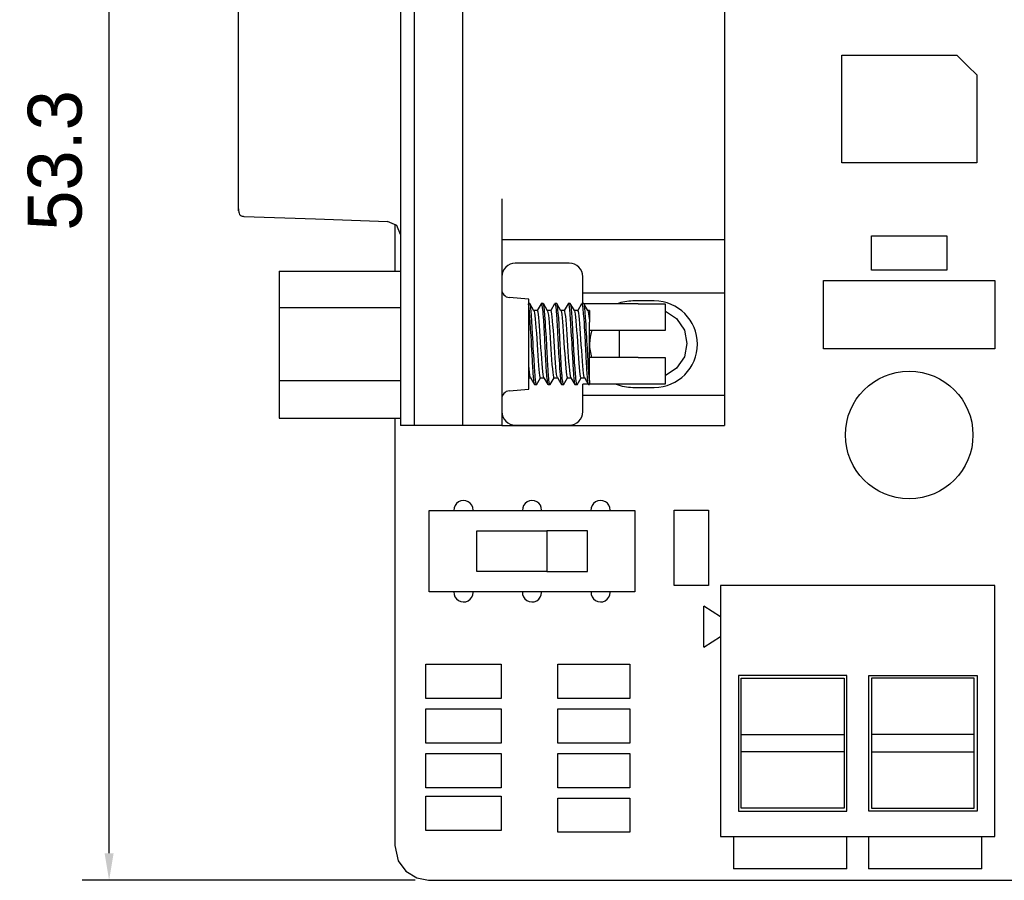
# Model space of a CAD drawing. Header units: millimetres. Extents: x 274 to 694, y 677 to 971.
# Tile 5 of 22: x 349 to 385, y 824 to 856. Entities that reach past the tile are written whole.
import ezdxf

# ---------------------------------------------------------------- set-up
doc = ezdxf.new("R2010")
doc.units = ezdxf.units.MM
doc.layers.get('0').update_dxf_attribs({"linetype": 'CONTINUOUS'})
doc.layers.get('Defpoints').update_dxf_attribs({"linetype": 'CONTINUOUS'})
doc.dimstyles.get("Standard").update_dxf_attribs({"dimtxt": 2, "dimasz": 1, "dimexe": 1, "dimexo": 1, "dimgap": 1, "dimtad": 1, "dimdec": 1, "dimzin": 0, "dimdsep": 46, "dimtxsty": 'Standard', "dimcen": 1, "dimclrd": 1, "dimclre": 3, "dimclrt": 3, "dimadec": 0, "dimazin": 0, "dimtfac": 1, "dimtdec": 1, "dimtofl": 0, "dimtmove": 0, "dimatfit": 3, "dimfxl": 1, "dimtolj": 1, "dimtzin": 0, "dimarcsym": 0})

# ---------------------------------------------------------------- blocks, each defined once
blk = doc.blocks.new('*D1')
at = {"color": 3, "lineweight": -2}
for p, q in [((363.049, 877.101), (351.081, 877.101)), ((363.417, 823.761), (351.081, 823.761))]:
    blk.add_line(p, q, dxfattribs=at)
at = {"color": 1, "lineweight": -2}
blk.add_line((352.081, 824.761), (352.081, 876.101), dxfattribs=at)
at = {"color": 1}
for points in [[(351.915, 876.101), (352.248, 876.101), (352.081, 877.101)], [(351.915, 824.761), (352.248, 824.761), (352.081, 823.761)]]:
    blk.add_solid(points, dxfattribs=at)
at = {"layer": 'Defpoints', "color": 0}
for p in [(352.081, 877.101), (364.049, 877.101), (364.417, 823.761)]:
    blk.add_point(p, dxfattribs=at)
at = {"color": 3, "insert": (350.081, 850.431), "char_height": 2, "attachment_point": 5, "rotation": 90}
blk.add_mtext('\\A1;53.3', dxfattribs=at)
blk = doc.blocks.new('*D5')
at = {"color": 3, "lineweight": -2}
for p, q in [((378.907, 874.561), (444.353, 874.561)), ((429.707, 831.381), (444.353, 831.381))]:
    blk.add_line(p, q, dxfattribs=at)
at = {"color": 1, "lineweight": -2}
blk.add_line((443.353, 832.381), (443.353, 873.561), dxfattribs=at)
at = {"color": 1}
for points in [[(443.186, 873.561), (443.519, 873.561), (443.353, 874.561)], [(443.186, 832.381), (443.519, 832.381), (443.353, 831.381)]]:
    blk.add_solid(points, dxfattribs=at)
at = {"layer": 'Defpoints', "color": 0}
for p in [(377.907, 874.561), (443.353, 874.561), (428.707, 831.381)]:
    blk.add_point(p, dxfattribs=at)
at = {"color": 3, "insert": (441.353, 852.971), "char_height": 2, "attachment_point": 5, "rotation": 90}
blk.add_mtext('\\A1;43.2', dxfattribs=at)

msp = doc.modelspace()

# ---------------------------------------------------------------- linework, layer by layer
at = {"linetype": 'Continuous'}
for p, q in [((362.877, 869.693), (362.877, 842.612)), ((363.377, 869.693), (363.377, 842.612)), ((363.377, 869.693), (363.377, 842.612)), ((365.177, 869.693), (365.177, 842.612)), ((356.877, 851.102), (356.877, 861.345)), ((374.877, 860.844), (374.877, 849.003)), ((379.217, 852.576), (379.217, 854.336)), ((379.217, 854.336), (381.607, 854.336)), ((381.607, 854.336), (383.485, 854.336)), ((383.485, 854.336), (383.895, 853.926)), ((383.895, 853.926), (384.217, 853.604)), ((384.217, 853.604), (384.217, 851.774)), ((379.217, 850.336), (379.217, 852.576)), ((384.217, 851.774), (384.217, 850.336)), ((356.877, 851.101), (356.877, 851.102)), ((356.877, 851.102), (356.877, 851.102)), ((356.877, 851.102), (356.877, 851.102)), ((356.877, 851.102), (356.877, 851.102)), ((356.877, 851.099), (356.877, 851.101)), ((356.877, 851.101), (356.877, 851.101)), ((356.877, 851.097), (356.877, 851.099)), ((356.877, 851.092), (356.877, 851.097)), ((356.877, 851.082), (356.877, 851.092)), ((356.877, 851.062), (356.877, 851.082)), ((356.877, 851.022), (356.877, 851.062)), ((356.877, 850.942), (356.877, 851.022)), ((356.877, 850.782), (356.877, 850.942)), ((356.877, 850.462), (356.877, 850.782)), ((356.877, 849.822), (356.877, 850.462)), ((381.417, 850.336), (379.217, 850.336)), ((384.217, 850.336), (381.417, 850.336)), ((356.877, 849.512), (356.877, 849.822)), ((356.877, 849.225), (356.877, 849.512)), ((356.877, 848.976), (356.877, 849.225)), ((356.877, 848.777), (356.877, 848.976)), ((356.877, 848.638), (356.877, 848.777)), ((366.627, 849.003), (366.627, 840.612)), ((374.877, 849.003), (374.877, 848.642)), ((356.877, 848.567), (356.877, 848.638)), ((356.877, 848.633), (356.878, 848.573)), ((356.877, 848.625), (356.877, 848.602)), ((356.877, 848.602), (356.877, 848.568)), ((356.877, 848.568), (356.877, 848.567)), ((356.878, 848.573), (356.885, 848.515)), ((356.885, 848.515), (356.895, 848.472)), ((356.895, 848.472), (356.913, 848.431)), ((356.913, 848.431), (356.923, 848.416)), ((356.923, 848.416), (356.937, 848.402)), ((356.937, 848.402), (356.951, 848.39)), ((356.951, 848.39), (356.969, 848.38)), ((356.969, 848.38), (356.99, 848.372)), ((356.99, 848.372), (357.013, 848.366)), ((357.013, 848.366), (357.041, 848.361)), ((357.041, 848.361), (357.07, 848.359)), ((357.07, 848.359), (359.732, 848.266)), ((374.877, 848.642), (374.877, 848.28)), ((359.732, 848.266), (362.394, 848.173)), ((362.733, 848.025), (362.394, 848.173)), ((362.667, 848.075), (362.667, 846.336)), ((362.877, 847.683), (362.733, 848.025)), ((374.877, 848.28), (374.877, 847.956)), ((374.877, 847.956), (374.877, 847.707)), ((374.877, 847.707), (374.877, 847.528)), ((380.32, 847.078), (380.32, 847.637)), ((380.32, 847.637), (381.884, 847.637)), ((381.884, 847.637), (383.114, 847.637)), ((383.114, 847.637), (383.114, 846.925)), ((366.627, 847.503), (374.877, 847.503)), ((374.877, 847.528), (374.877, 847.503)), ((374.877, 847.503), (374.877, 845.524)), ((380.32, 846.367), (380.32, 847.078)), ((383.114, 846.925), (383.114, 846.367)), ((369.127, 846.624), (367.127, 846.624)), ((358.377, 846.333), (362.877, 846.333)), ((358.377, 846.333), (358.377, 845.576)), ((381.549, 846.367), (380.32, 846.367)), ((383.114, 846.367), (381.549, 846.367)), ((369.627, 845.124), (369.627, 846.124)), ((378.542, 844.868), (378.542, 845.986)), ((378.542, 845.986), (382.098, 845.986)), ((382.098, 845.986), (384.892, 845.986)), ((384.892, 845.986), (384.892, 844.563)), ((358.377, 845.576), (358.377, 844.982)), ((369.627, 845.524), (374.877, 845.524)), ((374.877, 845.524), (374.877, 841.724)), ((367.627, 845.286), (366.901, 845.35)), ((367.59, 845.123), (367.603, 845.105)), ((367.603, 845.105), (367.613, 845.062)), ((367.613, 845.062), (367.616, 845.043)), ((367.627, 845.16), (367.627, 845.286)), ((367.627, 844.799), (367.627, 845.16)), ((367.664, 845.124), (367.627, 845.124)), ((367.676, 845.107), (367.664, 845.119)), ((367.742, 844.994), (367.666, 845.126)), ((367.686, 845.066), (367.676, 845.107)), ((367.699, 844.977), (367.686, 845.066)), ((368.083, 845.118), (367.942, 844.874)), ((368.082, 845.112), (368.087, 845.122)), ((368.164, 845.124), (368.09, 845.124)), ((368.09, 845.121), (368.097, 845.118)), ((368.097, 845.118), (368.1, 845.111)), ((368.1, 845.111), (368.114, 845.059)), ((368.114, 845.059), (368.124, 844.992)), ((368.183, 845.079), (368.164, 845.121)), ((368.242, 844.995), (368.166, 845.126)), ((368.187, 845.062), (368.183, 845.079)), ((368.197, 844.997), (368.187, 845.062)), ((368.584, 845.119), (368.442, 844.874)), ((368.583, 845.117), (368.584, 845.119)), ((368.664, 845.124), (368.59, 845.124)), ((368.59, 845.118), (368.598, 845.117)), ((368.598, 845.117), (368.608, 845.087)), ((368.608, 845.087), (368.611, 845.072)), ((368.611, 845.072), (368.624, 844.987)), ((368.671, 845.118), (368.664, 845.12)), ((368.742, 844.995), (368.666, 845.127)), ((368.681, 845.09), (368.671, 845.118)), ((368.694, 845.017), (368.681, 845.09)), ((369.084, 845.119), (368.942, 844.874)), ((369.164, 845.124), (369.09, 845.124)), ((369.09, 845.122), (369.092, 845.123)), ((369.092, 845.123), (369.095, 845.121)), ((369.095, 845.121), (369.108, 845.085)), ((369.108, 845.085), (369.119, 845.029)), ((369.178, 845.1), (369.164, 845.123)), ((369.241, 844.996), (369.165, 845.127)), ((369.181, 845.087), (369.178, 845.1)), ((369.192, 845.034), (369.181, 845.087)), ((369.584, 845.119), (369.442, 844.874)), ((369.664, 845.124), (369.59, 845.124)), ((369.59, 845.121), (369.592, 845.123)), ((369.592, 845.123), (369.603, 845.106)), ((369.603, 845.106), (369.606, 845.094)), ((369.606, 845.094), (369.619, 845.025)), ((369.676, 845.108), (369.664, 845.123)), ((369.741, 844.997), (369.665, 845.128)), ((371.677, 845.117), (369.671, 845.117)), ((369.689, 845.051), (369.676, 845.108)), ((372.277, 845.224), (371.477, 845.224)), ((371.677, 845.117), (372.177, 845.117)), ((372.177, 845.117), (372.543, 845.117)), ((372.543, 845.117), (372.677, 845.117)), ((372.677, 845.117), (372.677, 844.126)), ((358.377, 844.982), (358.377, 843.468)), ((358.377, 844.982), (362.877, 844.982)), ((367.616, 845.043), (367.63, 844.942)), ((367.627, 844.26), (367.627, 844.799)), ((367.63, 844.942), (367.64, 844.841)), ((367.64, 844.841), (367.643, 844.802)), ((367.643, 844.802), (367.657, 844.631)), ((367.703, 844.948), (367.699, 844.977)), ((367.713, 844.848), (367.703, 844.948)), ((367.726, 844.686), (367.713, 844.848)), ((367.73, 844.64), (367.726, 844.686)), ((367.819, 844.863), (367.742, 844.994)), ((367.946, 844.874), (367.808, 844.874)), ((367.818, 844.861), (367.826, 844.842)), ((367.826, 844.842), (367.84, 844.778)), ((367.84, 844.778), (367.853, 844.68)), ((367.972, 844.808), (367.946, 844.872)), ((367.985, 844.725), (367.972, 844.808)), ((367.999, 844.608), (367.985, 844.725)), ((368.124, 844.992), (368.127, 844.964)), ((368.127, 844.964), (368.141, 844.833)), ((368.141, 844.833), (368.151, 844.711)), ((368.151, 844.711), (368.154, 844.665)), ((368.21, 844.877), (368.197, 844.997)), ((368.214, 844.841), (368.21, 844.877)), ((368.224, 844.719), (368.214, 844.841)), ((368.237, 844.533), (368.224, 844.719)), ((368.319, 844.863), (368.242, 844.995)), ((368.446, 844.874), (368.308, 844.874)), ((368.317, 844.861), (368.324, 844.85)), ((368.324, 844.85), (368.337, 844.791)), ((368.337, 844.791), (368.351, 844.7)), ((368.351, 844.7), (368.364, 844.576)), ((368.469, 844.82), (368.446, 844.87)), ((368.483, 844.74), (368.469, 844.82)), ((368.496, 844.632), (368.483, 844.74)), ((368.624, 844.987), (368.635, 844.896)), ((368.635, 844.896), (368.638, 844.86)), ((368.638, 844.86), (368.651, 844.702)), ((368.651, 844.702), (368.662, 844.561)), ((368.698, 844.992), (368.694, 845.017)), ((368.708, 844.902), (368.698, 844.992)), ((368.721, 844.754), (368.708, 844.902)), ((368.724, 844.711), (368.721, 844.754)), ((368.735, 844.57), (368.724, 844.711)), ((368.818, 844.864), (368.742, 844.995)), ((368.946, 844.874), (368.808, 844.874)), ((368.817, 844.862), (368.822, 844.856)), ((368.822, 844.856), (368.835, 844.804)), ((368.835, 844.804), (368.849, 844.717)), ((368.849, 844.717), (368.862, 844.601)), ((368.967, 844.829), (368.946, 844.869)), ((368.98, 844.757), (368.967, 844.829)), ((368.994, 844.651), (368.98, 844.757)), ((369.119, 845.029), (369.122, 845.006)), ((369.122, 845.006), (369.135, 844.889)), ((369.135, 844.889), (369.145, 844.776)), ((369.145, 844.776), (369.149, 844.734)), ((369.149, 844.734), (369.162, 844.551)), ((369.205, 844.929), (369.192, 845.034)), ((369.208, 844.896), (369.205, 844.929)), ((369.219, 844.784), (369.208, 844.896)), ((369.232, 844.61), (369.219, 844.784)), ((369.318, 844.865), (369.241, 844.996)), ((369.446, 844.874), (369.308, 844.874)), ((369.317, 844.864), (369.319, 844.862)), ((369.319, 844.862), (369.333, 844.815)), ((369.333, 844.815), (369.346, 844.736)), ((369.346, 844.736), (369.36, 844.622)), ((369.465, 844.839), (369.446, 844.869)), ((369.478, 844.771), (369.465, 844.839)), ((369.492, 844.673), (369.478, 844.771)), ((369.619, 845.025), (369.629, 844.946)), ((369.629, 844.946), (369.633, 844.914)), ((369.633, 844.914), (369.646, 844.769)), ((369.646, 844.769), (369.656, 844.636)), ((369.692, 845.029), (369.689, 845.051)), ((369.702, 844.951), (369.692, 845.029)), ((369.716, 844.817), (369.702, 844.951)), ((369.719, 844.776), (369.716, 844.817)), ((369.729, 844.645), (369.719, 844.776)), ((369.817, 844.865), (369.741, 844.997)), ((369.877, 844.874), (369.808, 844.874)), ((369.816, 844.866), (369.817, 844.866)), ((369.817, 844.866), (369.83, 844.826)), ((369.83, 844.826), (369.844, 844.75)), ((369.844, 844.75), (369.857, 844.645)), ((369.877, 844.874), (369.877, 844.759)), ((369.877, 844.759), (369.877, 844.435)), ((372.681, 844.846), (372.692, 844.844)), ((372.692, 844.844), (373.103, 844.569)), ((378.542, 843.446), (378.542, 844.868)), ((367.657, 844.631), (367.67, 844.427)), ((367.67, 844.427), (367.683, 844.206)), ((367.737, 844.542), (367.73, 844.64)), ((367.743, 844.439), (367.737, 844.542)), ((367.753, 844.276), (367.743, 844.439)), ((367.853, 844.68), (367.866, 844.554)), ((367.866, 844.554), (367.88, 844.398)), ((367.88, 844.398), (367.893, 844.225)), ((368.012, 844.466), (367.999, 844.608)), ((368.026, 844.297), (368.012, 844.466)), ((368.154, 844.665), (368.167, 844.471)), ((368.167, 844.471), (368.178, 844.307)), ((368.24, 844.481), (368.237, 844.533)), ((368.251, 844.317), (368.24, 844.481)), ((368.364, 844.576), (368.378, 844.429)), ((368.378, 844.429), (368.391, 844.254)), ((368.51, 844.491), (368.496, 844.632)), ((368.523, 844.33), (368.51, 844.491)), ((368.537, 844.143), (368.523, 844.33)), ((368.662, 844.561), (368.665, 844.509)), ((368.665, 844.509), (368.678, 844.296)), ((368.748, 844.363), (368.735, 844.57)), ((368.751, 844.306), (368.748, 844.363)), ((368.862, 844.601), (368.875, 844.454)), ((368.875, 844.454), (368.889, 844.288)), ((369.007, 844.519), (368.994, 844.651)), ((369.021, 844.357), (369.007, 844.519)), ((369.034, 844.179), (369.021, 844.357)), ((369.162, 844.551), (369.172, 844.393)), ((369.172, 844.393), (369.176, 844.337)), ((369.176, 844.337), (369.189, 844.108)), ((369.235, 844.56), (369.232, 844.61)), ((369.245, 844.404), (369.235, 844.56)), ((369.259, 844.18), (369.245, 844.404)), ((369.36, 844.622), (369.373, 844.483)), ((369.373, 844.483), (369.387, 844.316)), ((369.505, 844.542), (369.492, 844.673)), ((369.518, 844.388), (369.505, 844.542)), ((369.532, 844.208), (369.518, 844.388)), ((369.656, 844.636), (369.66, 844.587)), ((369.66, 844.587), (369.673, 844.383)), ((369.673, 844.383), (369.683, 844.212)), ((369.743, 844.448), (369.729, 844.645)), ((369.746, 844.393), (369.743, 844.448)), ((369.756, 844.223), (369.746, 844.393)), ((369.857, 844.645), (369.871, 844.507)), ((369.871, 844.507), (369.877, 844.435)), ((369.877, 844.279), (369.877, 844.435)), ((373.103, 844.569), (373.39, 844.141)), ((384.892, 844.563), (384.892, 843.446)), ((367.627, 843.624), (367.627, 844.26)), ((367.683, 844.206), (367.694, 844.025)), ((367.694, 844.025), (367.697, 843.962)), ((367.697, 843.962), (367.71, 843.714)), ((367.757, 844.217), (367.753, 844.276)), ((367.767, 844.037), (367.757, 844.217)), ((367.78, 843.791), (367.767, 844.037)), ((367.893, 844.225), (367.907, 844.029)), ((367.907, 844.029), (367.92, 843.827)), ((368.039, 844.113), (368.026, 844.297)), ((368.053, 843.909), (368.039, 844.113)), ((368.178, 844.307), (368.181, 844.248)), ((368.181, 844.248), (368.194, 844.013)), ((368.194, 844.013), (368.205, 843.825)), ((368.264, 844.087), (368.251, 844.317)), ((368.267, 844.025), (368.264, 844.087)), ((368.278, 843.837), (368.267, 844.025)), ((368.391, 844.254), (368.405, 844.066)), ((368.405, 844.066), (368.418, 843.86)), ((368.55, 843.947), (368.537, 844.143)), ((368.678, 844.296), (368.688, 844.119)), ((368.688, 844.119), (368.692, 844.058)), ((368.692, 844.058), (368.705, 843.813)), ((368.762, 844.131), (368.751, 844.306)), ((368.775, 843.889), (368.762, 844.131)), ((368.889, 844.288), (368.902, 844.097)), ((368.902, 844.097), (368.916, 843.899)), ((369.048, 843.98), (369.034, 844.179)), ((369.061, 843.776), (369.048, 843.98)), ((369.189, 844.108), (369.199, 843.923)), ((369.262, 844.119), (369.259, 844.18)), ((369.272, 843.935), (369.262, 844.119)), ((369.387, 844.316), (369.4, 844.134)), ((369.4, 844.134), (369.413, 843.931)), ((369.545, 844.017), (369.532, 844.208)), ((369.559, 843.809), (369.545, 844.017)), ((369.683, 844.212), (369.687, 844.152)), ((369.687, 844.152), (369.7, 843.911)), ((369.77, 843.986), (369.756, 844.223)), ((369.773, 843.923), (369.77, 843.986)), ((369.877, 844.085), (369.877, 844.279)), ((371.677, 844.126), (369.877, 844.126)), ((369.877, 843.879), (369.877, 844.085)), ((370.993, 843.156), (370.991, 844.13)), ((371.881, 844.126), (371.677, 844.126)), ((372.077, 844.126), (371.881, 844.126)), ((372.207, 844.126), (372.077, 844.126)), ((372.458, 844.126), (372.207, 844.126)), ((372.621, 844.126), (372.458, 844.126)), ((372.677, 844.126), (372.621, 844.126)), ((373.39, 844.141), (373.487, 843.649)), ((367.627, 842.987), (367.627, 843.624)), ((367.71, 843.714), (367.721, 843.523)), ((367.783, 843.727), (367.78, 843.791)), ((367.794, 843.535), (367.783, 843.727)), ((367.92, 843.827), (367.934, 843.614)), ((367.934, 843.614), (367.947, 843.407)), ((368.066, 843.703), (368.053, 843.909)), ((368.079, 843.489), (368.066, 843.703)), ((368.205, 843.825), (368.208, 843.761)), ((368.208, 843.761), (368.221, 843.511)), ((368.291, 843.587), (368.278, 843.837)), ((368.418, 843.86), (368.431, 843.654)), ((368.431, 843.654), (368.445, 843.44)), ((368.564, 843.737), (368.55, 843.947)), ((368.577, 843.529), (368.564, 843.737)), ((368.705, 843.813), (368.715, 843.622)), ((368.715, 843.622), (368.719, 843.558)), ((368.778, 843.825), (368.775, 843.889)), ((368.788, 843.634), (368.778, 843.825)), ((368.802, 843.385), (368.788, 843.634)), ((368.916, 843.899), (368.929, 843.687)), ((368.929, 843.687), (368.943, 843.479)), ((369.075, 843.562), (369.061, 843.776)), ((369.199, 843.923), (369.203, 843.859)), ((369.203, 843.859), (369.216, 843.61)), ((369.216, 843.61), (369.226, 843.419)), ((369.286, 843.687), (369.272, 843.935)), ((369.289, 843.622), (369.286, 843.687)), ((369.299, 843.431), (369.289, 843.622)), ((369.413, 843.931), (369.427, 843.726)), ((369.427, 843.726), (369.44, 843.512)), ((369.572, 843.601), (369.559, 843.809)), ((369.586, 843.389), (369.572, 843.601)), ((369.7, 843.911), (369.71, 843.721)), ((369.71, 843.721), (369.713, 843.657)), ((369.713, 843.657), (369.727, 843.407)), ((369.783, 843.733), (369.773, 843.923)), ((369.796, 843.483), (369.783, 843.733)), ((369.877, 843.647), (369.877, 843.879)), ((369.877, 843.418), (369.877, 843.647)), ((373.487, 843.649), (373.39, 843.156)), ((358.377, 843.468), (358.377, 842.279)), ((367.721, 843.523), (367.724, 843.459)), ((367.724, 843.459), (367.737, 843.213)), ((367.807, 843.287), (367.794, 843.535)), ((367.81, 843.225), (367.807, 843.287)), ((367.947, 843.407), (367.961, 843.2)), ((368.093, 843.285), (368.079, 843.489)), ((368.106, 843.085), (368.093, 843.285)), ((368.221, 843.511), (368.231, 843.321)), ((368.231, 843.321), (368.235, 843.258)), ((368.235, 843.258), (368.248, 843.021)), ((368.294, 843.523), (368.291, 843.587)), ((368.304, 843.333), (368.294, 843.523)), ((368.318, 843.092), (368.304, 843.333)), ((368.445, 843.44), (368.458, 843.237)), ((368.458, 843.237), (368.472, 843.04)), ((368.591, 843.317), (368.577, 843.529)), ((368.604, 843.121), (368.591, 843.317)), ((368.719, 843.558), (368.732, 843.309)), ((368.732, 843.309), (368.742, 843.125)), ((368.805, 843.321), (368.802, 843.385)), ((368.815, 843.137), (368.805, 843.321)), ((368.943, 843.479), (368.956, 843.269)), ((368.956, 843.269), (368.969, 843.075)), ((369.088, 843.356), (369.075, 843.562)), ((369.102, 843.151), (369.088, 843.356)), ((369.226, 843.419), (369.23, 843.355)), ((369.23, 843.355), (369.243, 843.113)), ((369.312, 843.186), (369.299, 843.431)), ((369.44, 843.512), (369.454, 843.307)), ((369.454, 843.307), (369.467, 843.106)), ((369.599, 843.188), (369.586, 843.389)), ((369.727, 843.407), (369.737, 843.219)), ((369.8, 843.419), (369.796, 843.483)), ((369.81, 843.231), (369.8, 843.419)), ((369.823, 842.996), (369.81, 843.231)), ((369.877, 843.174), (369.877, 843.418)), ((381.336, 843.446), (378.542, 843.446)), ((384.892, 843.446), (381.336, 843.446)), ((367.627, 842.448), (367.627, 842.987)), ((367.737, 843.213), (367.747, 843.033)), ((367.747, 843.033), (367.751, 842.974)), ((367.751, 842.974), (367.764, 842.758)), ((367.821, 843.044), (367.81, 843.225)), ((367.834, 842.822), (367.821, 843.044)), ((367.961, 843.2), (367.974, 843.011)), ((367.974, 843.011), (367.988, 842.834)), ((368.12, 842.905), (368.106, 843.085)), ((368.133, 842.741), (368.12, 842.905)), ((368.248, 843.021), (368.258, 842.851)), ((368.321, 843.033), (368.318, 843.092)), ((368.331, 842.862), (368.321, 843.033)), ((368.472, 843.04), (368.485, 842.865)), ((368.485, 842.865), (368.499, 842.707)), ((368.617, 842.933), (368.604, 843.121)), ((368.631, 842.77), (368.617, 842.933)), ((368.742, 843.125), (368.746, 843.065)), ((368.746, 843.065), (368.759, 842.841)), ((368.829, 842.907), (368.815, 843.137)), ((368.832, 842.851), (368.829, 842.907)), ((368.969, 843.075), (368.983, 842.892)), ((368.983, 842.892), (368.996, 842.734)), ((369.115, 842.966), (369.102, 843.151)), ((369.129, 842.794), (369.115, 842.966)), ((369.243, 843.113), (369.253, 842.938)), ((369.253, 842.938), (369.256, 842.881)), ((369.256, 842.881), (369.27, 842.675)), ((369.316, 843.125), (369.312, 843.186)), ((369.326, 842.949), (369.316, 843.125)), ((369.339, 842.735), (369.326, 842.949)), ((369.467, 843.106), (369.481, 842.924)), ((369.481, 842.924), (369.494, 842.758)), ((369.613, 842.995), (369.599, 843.188)), ((369.626, 842.824), (369.613, 842.995)), ((369.737, 843.219), (369.74, 843.158)), ((369.74, 843.158), (369.754, 842.927)), ((369.754, 842.927), (369.764, 842.763)), ((369.827, 842.938), (369.823, 842.996)), ((369.837, 842.774), (369.827, 842.938)), ((369.877, 842.948), (369.877, 843.174)), ((371.677, 843.135), (369.877, 843.135)), ((369.877, 842.724), (369.877, 842.948)), ((371.009, 843.133), (370.993, 843.156)), ((371.677, 843.135), (371.881, 843.135)), ((371.881, 843.135), (372.077, 843.135)), ((372.077, 843.135), (372.358, 843.135)), ((372.358, 843.135), (372.562, 843.135)), ((372.562, 843.135), (372.666, 843.135)), ((372.666, 843.135), (372.677, 843.135)), ((372.677, 843.135), (372.677, 842.144)), ((373.39, 843.156), (373.103, 842.729)), ((362.877, 842.612), (362.877, 841.847)), ((363.377, 842.612), (363.377, 841.847)), ((363.377, 842.612), (363.377, 841.847)), ((365.177, 842.612), (365.177, 841.847)), ((367.649, 842.584), (367.627, 842.815)), ((367.662, 842.483), (367.649, 842.584)), ((367.764, 842.758), (367.774, 842.609)), ((367.774, 842.609), (367.778, 842.562)), ((367.778, 842.562), (367.791, 842.401)), ((367.837, 842.768), (367.834, 842.822)), ((367.847, 842.618), (367.837, 842.768)), ((367.861, 842.447), (367.847, 842.618)), ((367.988, 842.834), (368.001, 842.684)), ((368.001, 842.684), (368.015, 842.557)), ((368.015, 842.557), (368.028, 842.464)), ((368.147, 842.607), (368.133, 842.741)), ((368.16, 842.497), (368.147, 842.607)), ((368.258, 842.851), (368.262, 842.797)), ((368.262, 842.797), (368.275, 842.6)), ((368.275, 842.6), (368.285, 842.469)), ((368.345, 842.658), (368.331, 842.862)), ((368.348, 842.609), (368.345, 842.658)), ((368.358, 842.477), (368.348, 842.609)), ((368.499, 842.707), (368.512, 842.578)), ((368.512, 842.578), (368.526, 842.477)), ((368.644, 842.626), (368.631, 842.77)), ((368.658, 842.515), (368.644, 842.626)), ((368.671, 842.433), (368.658, 842.515)), ((368.759, 842.841), (368.769, 842.684)), ((368.769, 842.684), (368.772, 842.635)), ((368.772, 842.635), (368.786, 842.461)), ((368.842, 842.694), (368.832, 842.851)), ((368.855, 842.511), (368.842, 842.694)), ((368.859, 842.469), (368.855, 842.511)), ((368.996, 842.734), (369.01, 842.597)), ((369.01, 842.597), (369.023, 842.493)), ((369.142, 842.651), (369.129, 842.794)), ((369.156, 842.531), (369.142, 842.651)), ((369.169, 842.445), (369.156, 842.531)), ((369.27, 842.675), (369.28, 842.534)), ((369.28, 842.534), (369.283, 842.491)), ((369.343, 842.684), (369.339, 842.735)), ((369.353, 842.543), (369.343, 842.684)), ((369.366, 842.385), (369.353, 842.543)), ((369.494, 842.758), (369.507, 842.62)), ((369.507, 842.62), (369.521, 842.508)), ((369.521, 842.508), (369.534, 842.43)), ((369.64, 842.672), (369.626, 842.824)), ((369.653, 842.551), (369.64, 842.672)), ((369.667, 842.457), (369.653, 842.551)), ((369.764, 842.763), (369.767, 842.711)), ((369.767, 842.711), (369.781, 842.526)), ((369.781, 842.526), (369.791, 842.405)), ((369.85, 842.58), (369.837, 842.774)), ((369.854, 842.534), (369.85, 842.58)), ((369.86, 842.45), (369.854, 842.534)), ((369.877, 842.53), (369.877, 842.724)), ((369.877, 842.282), (369.877, 842.53)), ((373.103, 842.729), (372.681, 842.452)), ((358.377, 842.279), (362.877, 842.279)), ((358.377, 842.279), (358.377, 841.497)), ((367.627, 842.088), (367.627, 842.448)), ((367.627, 842.374), (367.696, 842.374)), ((367.676, 842.413), (367.662, 842.483)), ((367.687, 842.384), (367.676, 842.413)), ((367.686, 842.383), (367.76, 842.256)), ((367.76, 842.256), (367.833, 842.129)), ((367.791, 842.401), (367.801, 842.3)), ((367.801, 842.3), (367.805, 842.271)), ((367.805, 842.271), (367.818, 842.182)), ((367.818, 842.182), (367.828, 842.141)), ((367.828, 842.141), (367.84, 842.128)), ((367.864, 842.408), (367.861, 842.447)), ((367.874, 842.306), (367.864, 842.408)), ((367.888, 842.205), (367.874, 842.306)), ((367.891, 842.185), (367.888, 842.205)), ((367.901, 842.143), (367.891, 842.185)), ((367.915, 842.124), (367.901, 842.143)), ((367.915, 842.119), (368.063, 842.374)), ((368.028, 842.464), (368.041, 842.401)), ((368.041, 842.401), (368.058, 842.377)), ((368.058, 842.374), (368.196, 842.374)), ((368.173, 842.423), (368.16, 842.497)), ((368.187, 842.381), (368.173, 842.423)), ((368.187, 842.382), (368.261, 842.255)), ((368.188, 842.381), (368.187, 842.381)), ((368.261, 842.255), (368.334, 842.127)), ((368.285, 842.469), (368.289, 842.429)), ((368.289, 842.429), (368.302, 842.294)), ((368.302, 842.294), (368.312, 842.217)), ((368.312, 842.217), (368.315, 842.196)), ((368.315, 842.196), (368.329, 842.139)), ((368.329, 842.139), (368.34, 842.124)), ((368.372, 842.332), (368.358, 842.477)), ((368.375, 842.3), (368.372, 842.332)), ((368.385, 842.221), (368.375, 842.3)), ((368.398, 842.152), (368.385, 842.221)), ((368.402, 842.141), (368.398, 842.152)), ((368.412, 842.124), (368.402, 842.141)), ((368.42, 842.128), (368.563, 842.374)), ((368.526, 842.477), (368.539, 842.41)), ((368.539, 842.41), (368.558, 842.378)), ((368.558, 842.374), (368.696, 842.374)), ((368.685, 842.386), (368.671, 842.433)), ((368.686, 842.385), (368.685, 842.386)), ((368.686, 842.384), (368.759, 842.257)), ((368.759, 842.257), (368.833, 842.129)), ((368.786, 842.461), (368.796, 842.35)), ((368.796, 842.35), (368.799, 842.317)), ((368.799, 842.317), (368.813, 842.213)), ((368.813, 842.213), (368.823, 842.159)), ((368.823, 842.159), (368.826, 842.147)), ((368.826, 842.147), (368.84, 842.124)), ((368.869, 842.356), (368.859, 842.469)), ((368.882, 842.24), (368.869, 842.356)), ((368.886, 842.217), (368.882, 842.24)), ((368.896, 842.162), (368.886, 842.217)), ((368.909, 842.126), (368.896, 842.162)), ((368.915, 842.12), (369.063, 842.374)), ((369.023, 842.493), (369.037, 842.419)), ((369.037, 842.419), (369.058, 842.378)), ((369.058, 842.374), (369.196, 842.374)), ((369.182, 842.391), (369.169, 842.445)), ((369.188, 842.384), (369.182, 842.391)), ((369.187, 842.382), (369.261, 842.255)), ((369.261, 842.255), (369.334, 842.127)), ((369.283, 842.491), (369.297, 842.343)), ((369.297, 842.343), (369.307, 842.254)), ((369.307, 842.254), (369.31, 842.229)), ((369.31, 842.229), (369.324, 842.157)), ((369.324, 842.157), (369.334, 842.129)), ((369.37, 842.35), (369.366, 842.385)), ((369.38, 842.259), (369.37, 842.35)), ((369.393, 842.175), (369.38, 842.259)), ((369.397, 842.159), (369.393, 842.175)), ((369.407, 842.13), (369.397, 842.159)), ((369.416, 842.12), (369.563, 842.374)), ((369.534, 842.43), (369.558, 842.377)), ((369.558, 842.374), (369.696, 842.374)), ((369.825, 842.144), (369.627, 842.144)), ((369.627, 841.124), (369.627, 842.144)), ((369.68, 842.399), (369.667, 842.457)), ((369.687, 842.387), (369.68, 842.399)), ((369.686, 842.384), (369.759, 842.257)), ((369.759, 842.257), (369.833, 842.129)), ((369.791, 842.405), (369.794, 842.368)), ((369.794, 842.368), (369.807, 842.249)), ((369.807, 842.249), (369.818, 842.184)), ((369.818, 842.184), (369.821, 842.167)), ((369.821, 842.167), (369.84, 842.127)), ((369.867, 842.376), (369.86, 842.45)), ((369.874, 842.311), (369.867, 842.376)), ((369.877, 842.282), (369.874, 842.311)), ((369.877, 842.282), (369.877, 842.164)), ((369.877, 842.164), (369.877, 842.124)), ((371.677, 842.144), (369.877, 842.144)), ((372.177, 842.144), (371.677, 842.144)), ((372.543, 842.144), (372.177, 842.144)), ((372.677, 842.144), (372.543, 842.144)), ((362.877, 841.847), (362.877, 841.198)), ((363.377, 841.847), (363.377, 841.198)), ((363.377, 841.847), (363.377, 841.198)), ((365.177, 841.847), (365.177, 841.198)), ((366.901, 841.898), (367.627, 841.961)), ((367.627, 841.961), (367.627, 842.088)), ((367.84, 842.124), (367.914, 842.124)), ((367.918, 842.125), (367.915, 842.124)), ((367.921, 842.131), (367.918, 842.125)), ((368.34, 842.124), (368.414, 842.124)), ((368.414, 842.126), (368.412, 842.124)), ((368.84, 842.124), (368.914, 842.124)), ((368.913, 842.124), (368.909, 842.126)), ((368.914, 842.125), (368.913, 842.124)), ((369.334, 842.129), (369.34, 842.127)), ((369.34, 842.124), (369.414, 842.124)), ((369.414, 842.129), (369.407, 842.13)), ((369.421, 842.131), (369.42, 842.128)), ((369.42, 842.128), (369.42, 842.128)), ((369.84, 842.124), (369.877, 842.124)), ((371.477, 842.024), (372.277, 842.024)), ((358.377, 841.497), (358.377, 840.883)), ((374.877, 841.724), (369.627, 841.724)), ((374.877, 841.724), (374.877, 840.612)), ((362.877, 841.198), (362.877, 840.765)), ((363.377, 841.198), (363.377, 840.765)), ((363.377, 841.198), (363.377, 840.765)), ((365.177, 841.198), (365.177, 840.765)), ((358.377, 840.883), (362.877, 840.883)), ((362.667, 840.887), (362.667, 836.093)), ((362.877, 840.765), (362.877, 840.612)), ((363.377, 840.765), (363.377, 840.612)), ((363.377, 840.765), (363.377, 840.612)), ((365.177, 840.765), (365.177, 840.612)), ((363.377, 840.612), (362.877, 840.612)), ((365.177, 840.612), (363.377, 840.612)), ((366.627, 840.612), (365.177, 840.612)), ((366.627, 840.612), (374.877, 840.612)), ((367.127, 840.624), (369.127, 840.624)), ((363.937, 834.447), (363.937, 837.467)), ((363.937, 837.467), (371.557, 837.467)), ((371.557, 837.467), (371.557, 834.447)), ((373.017, 836.247), (373.017, 837.477)), ((373.017, 837.477), (373.728, 837.477)), ((373.728, 837.477), (374.287, 837.477)), ((374.287, 837.477), (374.287, 835.912)), ((365.697, 836.707), (368.297, 836.707)), ((365.697, 835.207), (365.697, 836.707)), ((369.797, 836.707), (368.297, 836.707)), ((368.297, 836.707), (368.297, 835.207)), ((369.797, 835.207), (369.797, 836.707)), ((362.667, 836.093), (362.667, 829.471)), ((373.017, 834.683), (373.017, 836.247)), ((374.287, 835.912), (374.287, 834.683)), ((368.297, 835.207), (365.697, 835.207)), ((368.297, 835.207), (369.797, 835.207)), ((373.576, 834.683), (373.017, 834.683)), ((374.287, 834.683), (373.576, 834.683)), ((374.732, 834.683), (374.732, 829.473)), ((379.202, 834.683), (374.732, 834.683)), ((384.892, 834.683), (379.202, 834.683)), ((384.892, 830.59), (384.892, 834.683)), ((371.557, 834.447), (363.937, 834.447)), ((374.732, 833.521), (374.112, 833.921)), ((374.112, 833.25), (374.112, 833.921)), ((374.112, 832.397), (374.112, 833.25)), ((374.112, 832.397), (374.732, 832.797)), ((363.81, 831.203), (363.81, 831.762)), ((363.81, 831.762), (365.374, 831.762)), ((365.374, 831.762), (366.604, 831.762)), ((366.604, 831.762), (366.604, 831.05)), ((368.699, 831.203), (368.699, 831.762)), ((368.699, 831.762), (370.193, 831.762)), ((370.193, 831.762), (371.366, 831.762)), ((371.366, 831.762), (371.366, 831.05)), ((363.81, 830.492), (363.81, 831.203)), ((368.699, 830.492), (368.699, 831.203)), ((379.404, 831.354), (375.394, 831.354)), ((375.394, 831.354), (375.394, 826.328)), ((375.494, 829.158), (375.494, 831.254)), ((375.494, 831.254), (379.304, 831.254)), ((379.304, 831.254), (379.304, 829.158)), ((379.404, 826.328), (379.404, 831.354)), ((380.22, 831.354), (384.23, 831.354)), ((380.22, 826.328), (380.22, 831.354)), ((384.13, 831.254), (380.32, 831.254)), ((380.32, 831.254), (380.32, 829.158)), ((384.13, 829.158), (384.13, 831.254)), ((384.23, 831.354), (384.23, 826.328)), ((366.604, 831.05), (366.604, 830.492)), ((371.366, 831.05), (371.366, 830.492)), ((365.039, 830.492), (363.81, 830.492)), ((366.604, 830.492), (365.039, 830.492)), ((369.873, 830.492), (368.699, 830.492)), ((371.366, 830.492), (369.873, 830.492)), ((384.892, 825.381), (384.892, 830.59)), ((363.81, 829.552), (363.81, 830.111)), ((363.81, 830.111), (365.374, 830.111)), ((365.374, 830.111), (366.604, 830.111)), ((366.604, 830.111), (366.604, 829.399)), ((368.699, 829.552), (368.699, 830.111)), ((368.699, 830.111), (370.193, 830.111)), ((370.193, 830.111), (371.366, 830.111)), ((371.366, 830.111), (371.366, 829.399)), ((362.667, 829.471), (362.667, 826.159)), ((363.81, 828.841), (363.81, 829.552)), ((366.604, 829.399), (366.604, 828.841)), ((368.699, 828.841), (368.699, 829.552)), ((371.366, 829.399), (371.366, 828.841)), ((374.732, 829.473), (374.732, 825.381)), ((375.494, 828.523), (375.494, 829.158)), ((375.494, 829.158), (379.304, 829.158)), ((379.304, 829.158), (379.304, 828.523)), ((380.32, 829.158), (380.32, 828.523)), ((384.13, 829.158), (380.32, 829.158)), ((384.13, 828.523), (384.13, 829.158)), ((365.039, 828.841), (363.81, 828.841)), ((366.604, 828.841), (365.039, 828.841)), ((369.873, 828.841), (368.699, 828.841)), ((371.366, 828.841), (369.873, 828.841)), ((363.81, 827.901), (363.81, 828.46)), ((363.81, 828.46), (365.374, 828.46)), ((365.374, 828.46), (366.604, 828.46)), ((366.604, 828.46), (366.604, 827.748)), ((368.699, 827.901), (368.699, 828.46)), ((368.699, 828.46), (370.193, 828.46)), ((370.193, 828.46), (371.366, 828.46)), ((371.366, 828.46), (371.366, 827.748)), ((379.304, 828.523), (375.494, 828.523)), ((375.494, 826.428), (375.494, 828.523)), ((379.304, 828.523), (379.304, 826.428)), ((380.32, 828.523), (384.13, 828.523)), ((380.32, 828.523), (380.32, 826.428)), ((384.13, 826.428), (384.13, 828.523)), ((363.81, 827.19), (363.81, 827.901)), ((366.604, 827.748), (366.604, 827.19)), ((368.699, 827.19), (368.699, 827.901)), ((371.366, 827.748), (371.366, 827.19)), ((365.039, 827.19), (363.81, 827.19)), ((366.604, 827.19), (365.039, 827.19)), ((369.873, 827.19), (368.699, 827.19)), ((371.366, 827.19), (369.873, 827.19)), ((363.81, 826.313), (363.81, 826.872)), ((363.81, 826.872), (365.374, 826.872)), ((365.374, 826.872), (366.604, 826.872)), ((366.604, 826.872), (366.604, 826.161)), ((368.699, 826.25), (368.699, 826.809)), ((368.699, 826.809), (370.193, 826.809)), ((370.193, 826.809), (371.366, 826.809)), ((371.366, 826.809), (371.366, 826.097)), ((362.667, 826.159), (362.667, 825.607)), ((363.81, 825.602), (363.81, 826.313)), ((366.604, 826.161), (366.604, 825.602)), ((368.699, 825.539), (368.699, 826.25)), ((371.366, 826.097), (371.366, 825.539)), ((375.394, 826.328), (379.404, 826.328)), ((379.304, 826.428), (375.494, 826.428)), ((384.23, 826.328), (380.22, 826.328)), ((380.32, 826.428), (384.13, 826.428)), ((362.667, 825.607), (362.667, 825.055)), ((365.039, 825.602), (363.81, 825.602)), ((366.604, 825.602), (365.039, 825.602)), ((369.873, 825.539), (368.699, 825.539)), ((371.366, 825.539), (369.873, 825.539)), ((374.732, 825.381), (375.212, 825.381)), ((375.212, 825.381), (375.212, 824.181)), ((375.212, 825.381), (380.632, 825.381)), ((379.412, 824.181), (379.412, 825.381)), ((380.212, 825.381), (380.212, 824.181)), ((380.632, 825.381), (384.892, 825.381)), ((384.412, 824.181), (384.412, 825.381)), ((362.667, 825.055), (362.791, 824.482)), ((362.791, 824.482), (363.075, 824.098)), ((363.075, 824.098), (363.477, 823.846)), ((375.314, 824.181), (375.212, 824.181)), ((375.613, 824.181), (375.314, 824.181)), ((376.077, 824.181), (375.613, 824.181)), ((376.663, 824.181), (376.077, 824.181)), ((377.312, 824.181), (376.663, 824.181)), ((377.96, 824.181), (377.312, 824.181)), ((378.546, 824.181), (377.96, 824.181)), ((379.01, 824.181), (378.546, 824.181)), ((379.309, 824.181), (379.01, 824.181)), ((379.412, 824.181), (379.309, 824.181)), ((380.314, 824.181), (380.212, 824.181)), ((380.613, 824.181), (380.314, 824.181)), ((381.077, 824.181), (380.613, 824.181)), ((381.663, 824.181), (381.077, 824.181)), ((382.312, 824.181), (381.663, 824.181)), ((382.96, 824.181), (382.312, 824.181)), ((383.546, 824.181), (382.96, 824.181)), ((384.01, 824.181), (383.546, 824.181)), ((384.309, 824.181), (384.01, 824.181)), ((384.412, 824.181), (384.309, 824.181)), ((363.477, 823.846), (363.909, 823.761)), ((363.909, 823.761), (364.417, 823.761)), ((364.417, 823.761), (397.336, 823.76))]:
    msp.add_line(p, q, dxfattribs=at)
msp.add_circle((381.717, 840.26), 2.363, dxfattribs=at)
for centre, radius, start, end in [((367.127, 846.124), 0.5, 90, 180), ((369.127, 846.124), 0.5, 0, 90), ((366.927, 845.648), 0.3, 180, 265), ((371.477, 843.624), 1.6, 90, 111.0431), ((372.277, 843.624), 1.6, 270, 90), ((371.477, 843.624), 1.6, 161.7047, 197.7806), ((371.477, 843.624), 1.6, 247.635, 270), ((366.927, 841.599), 0.3, 95, 180), ((367.127, 841.124), 0.5, 180, 270), ((369.127, 841.124), 0.5, 270, 0), ((365.207, 837.477), 0.356, 0, 181.5694), ((367.747, 837.477), 0.356, 0, 181.5694), ((370.287, 837.477), 0.356, 0, 181.5694), ((365.207, 837.477), 0.356, 358.425, 0), ((367.747, 837.477), 0.356, 358.425, 0), ((370.287, 837.477), 0.356, 358.425, 0), ((365.207, 834.429), 0.356, 177.0806, 0), ((365.207, 834.429), 0.356, 0, 2.925), ((367.747, 834.429), 0.356, 177.0806, 0), ((367.747, 834.429), 0.356, 0, 2.925), ((370.287, 834.429), 0.356, 177.0806, 0), ((370.287, 834.429), 0.356, 0, 2.925)]:
    msp.add_arc(centre, radius, start, end, dxfattribs=at)

# ---------------------------------------------------------------- dimensions: what is measured, and where the dimension line sits
for base, p1, p2, picture, middle in [((352.081, 877.101), (364.417, 823.761), (364.049, 877.101), '*D1', (350.081, 850.431)), ((443.353, 874.561), (428.707, 831.381), (377.907, 874.561), '*D5', (441.353, 852.971))]:
    dim = msp.add_linear_dim(base=base, p1=p1, p2=p2, angle=90, dimstyle='Standard')
    dim.commit()
    dim.dimension.update_dxf_attribs({"geometry": picture, "text_midpoint": middle})

doc.saveas('drawing.dxf')
